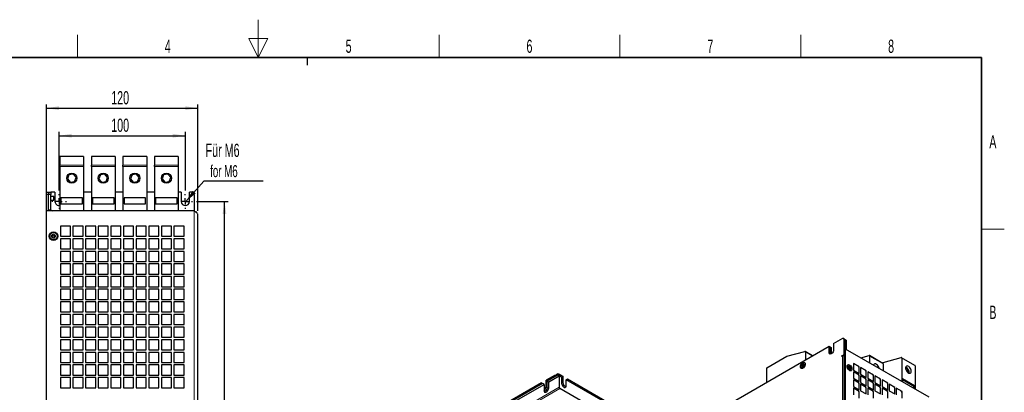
# Model space of a CAD drawing. Header units: millimetres. Extents: x 5 to 418, y 2 to 292.
# Tile 19 of 19: x 154 to 414, y 194 to 292. Entities that reach past the tile are written whole.
import ezdxf

# ---------------------------------------------------------------- set-up
doc = ezdxf.new("R2010")
doc.units = ezdxf.units.MM
doc.layers.add('SLD-0', color=7, linetype='Continuous')
doc.styles.add('SLDTEXTSTYLE0', font='TXT', dxfattribs={"width": 0.605})
doc.dimstyles.new('SLDDIMSTYLE0', dxfattribs={"dimtxt": 3.5, "dimasz": 3.302, "dimexe": 0, "dimexo": 0.0625, "dimgap": 0.875, "dimtad": 1, "dimlfac": 3, "dimrnd": 1e-09, "dimzin": 12, "dimdsep": 46, "dimtxsty": 'SLDTEXTSTYLE0', "dimsah": 1, "dimcen": 0.09, "dimadec": 0, "dimazin": 3, "dimtfac": 1, "dimtofl": 0, "dimtmove": 0, "dimatfit": 3, "dimfxl": 1, "dimfrac": 2, "dimtolj": 1, "dimtzin": 12, "dimarcsym": 0})
doc.dimstyles.new('SLDDIMSTYLE2', dxfattribs={"dimtxt": 0.18, "dimasz": 3.302, "dimexe": 0, "dimexo": 0.0625, "dimgap": 0, "dimtad": 0, "dimtih": 1, "dimtoh": 1, "dimdec": 0, "dimrnd": 1e-09, "dimzin": 0, "dimdsep": 46, "dimtxsty": 'Standard', "dimsah": 1, "dimcen": 0.09, "dimadec": 0, "dimazin": 0, "dimtfac": 3.302, "dimtdec": 0, "dimtofl": 0, "dimtmove": 0, "dimatfit": 3, "dimfxl": 1, "dimfrac": 2, "dimtolj": 1, "dimtzin": 0, "dimarcsym": 0})

# ---------------------------------------------------------------- blocks, each defined once
blk = doc.blocks.new('_D_5')
at = {"layer": 'SLD-0', "color": 7}
for p, q in [((161.06, 243.02), (161.06, 270.14)), ((161.06, 269.14), (201.06, 269.14)), ((201.06, 242.02), (201.06, 270.14))]:
    blk.add_line(p, q, dxfattribs=at)
for points in [[(161.06, 269.14), (164.36, 268.63), (164.36, 269.65)], [(201.06, 269.14), (197.76, 269.65), (197.76, 268.63)]]:
    blk.add_solid(points, dxfattribs=at)
at = {"layer": 'SLD-0', "color": 7, "insert": (178.15, 273.65), "char_height": 3.5, "attachment_point": 1, "style": 'SLDTEXTSTYLE0'}
blk.add_mtext('120', dxfattribs=at)
blk = doc.blocks.new('_D_6')
at = {"layer": 'SLD-0', "color": 7}
for p, q in [((164.39, 247.43), (164.39, 262.87)), ((197.73, 247.43), (197.73, 262.87)), ((164.39, 261.87), (197.73, 261.87))]:
    blk.add_line(p, q, dxfattribs=at)
for points in [[(164.39, 261.87), (167.69, 261.37), (167.69, 262.38)], [(197.73, 261.87), (194.42, 262.38), (194.42, 261.37)]]:
    blk.add_solid(points, dxfattribs=at)
at = {"layer": 'SLD-0', "color": 7, "insert": (178.15, 266.39), "char_height": 3.5, "attachment_point": 1, "style": 'SLDTEXTSTYLE0'}
blk.add_mtext('100', dxfattribs=at)
blk = doc.blocks.new('_D_7')
at = {"layer": 'SLD-0', "color": 7}
for p, q in [((200.64, 244.52), (209.07, 244.52)), ((208.07, 112.85), (208.07, 244.52)), ((200.64, 112.85), (209.07, 112.85))]:
    blk.add_line(p, q, dxfattribs=at)
for points in [[(208.07, 244.52), (207.56, 241.22), (208.57, 241.22)], [(208.07, 112.85), (208.57, 116.15), (207.56, 116.15)]]:
    blk.add_solid(points, dxfattribs=at)
at = {"layer": 'SLD-0', "color": 7, "insert": (203.56, 174.67), "char_height": 3.5, "attachment_point": 1, "rotation": 90, "style": 'SLDTEXTSTYLE0'}
blk.add_mtext('395', dxfattribs=at)
blk = doc.blocks.new('SW_NOTE_0_2')
at = {"layer": 'SLD-0', "color": 0}
blk.add_line((15.64, 0), (0, 0), dxfattribs=at)
at = {"layer": 'SLD-0', "color": 0, "attachment_point": 1, "style": 'SLDTEXTSTYLE0'}
for s, insert, char_height in [('Für M6', (0.46, 9.86), 3.5), ('for M6', (1.66, 4.2), 3.175)]:
    blk.add_mtext(s, dxfattribs=dict(at, insert=insert, char_height=char_height))
blk = doc.blocks.new('SW_CENTERMARKSYMBOL_4')
at = {"layer": 'SLD-0', "color": 0}
for p, q in [((-1.67, 0), (-1.92, 0)), ((0, 0), (-0.83, 0)), ((0, 1.67), (0, 1.92)), ((0, 0), (0, 0.83)), ((0, 0), (0, -0.83)), ((0, 0), (0.83, 0)), ((1.67, 0), (1.92, 0)), ((0, -1.67), (0, -1.92))]:
    blk.add_line(p, q, dxfattribs=at)
blk = doc.blocks.new('SW_CENTERMARKSYMBOL_5')
at = {"layer": 'SLD-0', "color": 0}
for p, q in [((-1.67, 0), (-1.92, 0)), ((0, 0), (-0.83, 0)), ((0, 1.67), (0, 1.92)), ((0, 0), (0, 0.83)), ((0, 0), (0, -0.83)), ((0, 0), (0.83, 0)), ((1.67, 0), (1.92, 0)), ((0, -1.67), (0, -1.92))]:
    blk.add_line(p, q, dxfattribs=at)

msp = doc.modelspace()

# ---------------------------------------------------------------- linework, layer by layer
at = {"color": 7, "linetype": 'Continuous', "lineweight": 25}
for p, q in [((170.8586, 256.3504), (164.592, 256.3504)), ((164.592, 256.3504), (164.592, 254.0835)), ((170.8586, 256.3504), (170.8586, 254.0835)), ((179.192, 256.3504), (172.9253, 256.3504)), ((172.9253, 256.3504), (172.9253, 254.0835)), ((179.192, 256.3504), (179.192, 254.0835)), ((187.5253, 256.3504), (181.2586, 256.3504)), ((181.2586, 256.3504), (181.2586, 254.0835)), ((187.5253, 256.3504), (187.5253, 254.0835)), ((195.8586, 256.3504), (189.592, 256.3504)), ((189.592, 256.3504), (189.592, 254.0835)), ((195.8586, 256.3504), (195.8586, 254.0835)), ((164.592, 253.7616), (164.592, 254.0835)), ((164.592, 253.7616), (164.592, 242.0171)), ((170.8586, 254.0835), (170.8586, 253.7616)), ((170.8586, 253.7616), (170.8586, 242.0171)), ((172.9253, 253.7616), (172.9253, 254.0835)), ((172.9253, 253.7616), (172.9253, 242.0171)), ((179.192, 254.0835), (179.192, 253.7616)), ((179.192, 253.7616), (179.192, 242.0171)), ((181.2586, 253.7616), (181.2586, 254.0835)), ((181.2586, 253.7616), (181.2586, 242.0171)), ((187.5253, 254.0835), (187.5253, 253.7616)), ((187.5253, 253.7616), (187.5253, 242.0171)), ((189.592, 253.7616), (189.592, 254.0835)), ((189.592, 253.7616), (189.592, 242.0171)), ((195.8586, 254.0835), (195.8586, 253.7616)), ((195.8586, 253.7616), (195.8586, 242.0171)), ((166.9853, 251.5702), (166.5876, 250.4862)), ((166.5876, 250.4862), (167.3276, 249.5997)), ((168.123, 251.7678), (166.9853, 251.5702)), ((167.3276, 249.5997), (168.4653, 249.7973)), ((168.863, 250.8814), (168.123, 251.7678)), ((168.4653, 249.7973), (168.863, 250.8814)), ((175.3187, 251.5702), (174.921, 250.4862)), ((174.921, 250.4862), (175.6609, 249.5997)), ((176.4563, 251.7678), (175.3187, 251.5702)), ((175.6609, 249.5997), (176.7986, 249.7973)), ((177.1963, 250.8814), (176.4563, 251.7678)), ((176.7986, 249.7973), (177.1963, 250.8814)), ((183.652, 251.5702), (183.2543, 250.4862)), ((183.2543, 250.4862), (183.9943, 249.5997)), ((184.7897, 251.7678), (183.652, 251.5702)), ((183.9943, 249.5997), (185.1319, 249.7973)), ((185.5296, 250.8814), (184.7897, 251.7678)), ((185.1319, 249.7973), (185.5296, 250.8814)), ((191.9853, 251.5702), (191.5876, 250.4862)), ((191.5876, 250.4862), (192.3276, 249.5997)), ((193.123, 251.7678), (191.9853, 251.5702)), ((192.3276, 249.5997), (193.4653, 249.7973)), ((193.863, 250.8814), (193.123, 251.7678)), ((193.4653, 249.7973), (193.863, 250.8814)), ((161.0586, 247.0171), (161.5586, 247.0171)), ((161.0586, 246.3504), (161.0586, 247.0171)), ((161.5586, 247.0171), (161.5586, 246.3504)), ((161.5586, 247.0171), (162.2253, 247.0171)), ((162.2253, 247.0171), (162.2253, 246.3504)), ((163.3086, 247.0171), (162.2253, 247.0171)), ((163.3086, 247.0171), (163.3086, 244.5171)), ((172.9253, 247.0171), (170.8586, 247.0171)), ((181.2586, 247.0171), (179.192, 247.0171)), ((189.592, 247.0171), (187.5253, 247.0171)), ((196.642, 247.0171), (195.8586, 247.0171)), ((196.642, 247.0171), (196.642, 244.5171)), ((198.8086, 244.5171), (198.8086, 247.0171)), ((199.392, 247.0171), (198.8086, 247.0171)), ((200.0586, 246.3504), (199.392, 247.0171)), ((161.5586, 246.3504), (161.0586, 246.3504)), ((161.0586, 242.0171), (161.0586, 246.3504)), ((161.5586, 242.0171), (161.5586, 246.3504)), ((162.2253, 246.3504), (161.5586, 246.3504)), ((162.2253, 242.3504), (162.2253, 246.3504)), ((162.9882, 245.8421), (162.2253, 245.8421)), ((162.2253, 244.8588), (162.9882, 244.8588)), ((162.9882, 244.8588), (162.9882, 245.8421)), ((164.892, 245.5171), (164.892, 243.8504)), ((170.5586, 245.5171), (164.892, 245.5171)), ((170.5586, 243.8504), (170.5586, 245.5171)), ((178.892, 245.5171), (173.2253, 245.5171)), ((173.2253, 245.5171), (173.2253, 243.8504)), ((178.892, 243.8504), (178.892, 245.5171)), ((181.5586, 245.5171), (181.5586, 243.8504)), ((187.2253, 245.5171), (181.5586, 245.5171)), ((187.2253, 243.8504), (187.2253, 245.5171)), ((189.892, 245.5171), (189.892, 243.8504)), ((195.5586, 245.5171), (189.892, 245.5171)), ((195.5586, 243.8504), (195.5586, 245.5171)), ((200.0586, 246.3504), (200.0586, 242.0171)), ((161.0586, 115.3504), (161.0586, 242.0171)), ((200.0586, 242.0171), (161.0586, 242.0171)), ((164.892, 243.8504), (170.5586, 243.8504)), ((173.2253, 243.8504), (178.892, 243.8504)), ((181.5586, 243.8504), (187.2253, 243.8504)), ((189.892, 243.8504), (195.5586, 243.8504)), ((200.7253, 241.6838), (200.5495, 241.6838)), ((200.7253, 241.5483), (200.7253, 241.6838)), ((201.0586, 116.3504), (201.0586, 241.0171)), ((164.7253, 238.0171), (164.7253, 235.3504)), ((167.392, 238.0171), (164.7253, 238.0171)), ((167.392, 235.3504), (167.392, 238.0171)), ((168.0586, 238.0171), (168.0586, 235.3504)), ((170.7253, 238.0171), (168.0586, 238.0171)), ((170.7253, 235.3504), (170.7253, 238.0171)), ((171.392, 238.0171), (171.392, 235.3504)), ((174.0586, 238.0171), (171.392, 238.0171)), ((174.0586, 235.3504), (174.0586, 238.0171)), ((174.7253, 238.0171), (174.7253, 235.3504)), ((177.392, 238.0171), (174.7253, 238.0171)), ((177.392, 235.3504), (177.392, 238.0171)), ((178.0586, 238.0171), (178.0586, 235.3504)), ((180.7253, 238.0171), (178.0586, 238.0171)), ((180.7253, 235.3504), (180.7253, 238.0171)), ((181.392, 238.0171), (181.392, 235.3504)), ((184.0586, 238.0171), (181.392, 238.0171)), ((184.0586, 235.3504), (184.0586, 238.0171)), ((184.7253, 238.0171), (184.7253, 235.3504)), ((187.392, 238.0171), (184.7253, 238.0171)), ((187.392, 235.3504), (187.392, 238.0171)), ((188.0586, 238.0171), (188.0586, 235.3504)), ((190.7253, 238.0171), (188.0586, 238.0171)), ((190.7253, 235.3504), (190.7253, 238.0171)), ((191.392, 238.0171), (191.392, 235.3504)), ((194.0586, 238.0171), (191.392, 238.0171)), ((194.0586, 235.3504), (194.0586, 238.0171)), ((194.7253, 238.0171), (194.7253, 235.3504)), ((197.392, 238.0171), (194.7253, 238.0171)), ((197.392, 235.3504), (197.392, 238.0171)), ((164.7253, 235.3504), (167.392, 235.3504)), ((164.7253, 234.6838), (164.7253, 232.0171)), ((167.392, 234.6838), (164.7253, 234.6838)), ((167.392, 232.0171), (167.392, 234.6838)), ((168.0586, 235.3504), (170.7253, 235.3504)), ((168.0586, 234.6838), (168.0586, 232.0171)), ((170.7253, 234.6838), (168.0586, 234.6838)), ((170.7253, 232.0171), (170.7253, 234.6838)), ((171.392, 235.3504), (174.0586, 235.3504)), ((171.392, 234.6838), (171.392, 232.0171)), ((174.0586, 234.6838), (171.392, 234.6838)), ((174.0586, 232.0171), (174.0586, 234.6838)), ((174.7253, 235.3504), (177.392, 235.3504)), ((174.7253, 234.6838), (174.7253, 232.0171)), ((177.392, 234.6838), (174.7253, 234.6838)), ((177.392, 232.0171), (177.392, 234.6838)), ((178.0586, 235.3504), (180.7253, 235.3504)), ((178.0586, 234.6838), (178.0586, 232.0171)), ((180.7253, 234.6838), (178.0586, 234.6838)), ((180.7253, 232.0171), (180.7253, 234.6838)), ((181.392, 235.3504), (184.0586, 235.3504)), ((181.392, 234.6838), (181.392, 232.0171)), ((184.0586, 234.6838), (181.392, 234.6838)), ((184.0586, 232.0171), (184.0586, 234.6838)), ((184.7253, 235.3504), (187.392, 235.3504)), ((184.7253, 234.6838), (184.7253, 232.0171)), ((187.392, 234.6838), (184.7253, 234.6838)), ((187.392, 232.0171), (187.392, 234.6838)), ((188.0586, 235.3504), (190.7253, 235.3504)), ((188.0586, 234.6838), (188.0586, 232.0171)), ((190.7253, 234.6838), (188.0586, 234.6838)), ((190.7253, 232.0171), (190.7253, 234.6838)), ((191.392, 235.3504), (194.0586, 235.3504)), ((191.392, 234.6838), (191.392, 232.0171)), ((194.0586, 234.6838), (191.392, 234.6838)), ((194.0586, 232.0171), (194.0586, 234.6838)), ((194.7253, 235.3504), (197.392, 235.3504)), ((194.7253, 234.6838), (194.7253, 232.0171)), ((197.392, 234.6838), (194.7253, 234.6838)), ((197.392, 232.0171), (197.392, 234.6838)), ((164.7253, 232.0171), (167.392, 232.0171)), ((168.0586, 232.0171), (170.7253, 232.0171)), ((171.392, 232.0171), (174.0586, 232.0171)), ((174.7253, 232.0171), (177.392, 232.0171)), ((178.0586, 232.0171), (180.7253, 232.0171)), ((181.392, 232.0171), (184.0586, 232.0171)), ((184.7253, 232.0171), (187.392, 232.0171)), ((188.0586, 232.0171), (190.7253, 232.0171)), ((191.392, 232.0171), (194.0586, 232.0171)), ((194.7253, 232.0171), (197.392, 232.0171)), ((164.7253, 231.3504), (164.7253, 228.6838)), ((167.392, 231.3504), (164.7253, 231.3504)), ((167.392, 228.6838), (167.392, 231.3504)), ((168.0586, 231.3504), (168.0586, 228.6838)), ((170.7253, 231.3504), (168.0586, 231.3504)), ((170.7253, 228.6838), (170.7253, 231.3504)), ((171.392, 231.3504), (171.392, 228.6838)), ((174.0586, 231.3504), (171.392, 231.3504)), ((174.0586, 228.6838), (174.0586, 231.3504)), ((174.7253, 231.3504), (174.7253, 228.6838)), ((177.392, 231.3504), (174.7253, 231.3504)), ((177.392, 228.6838), (177.392, 231.3504)), ((178.0586, 231.3504), (178.0586, 228.6838)), ((180.7253, 231.3504), (178.0586, 231.3504)), ((180.7253, 228.6838), (180.7253, 231.3504)), ((181.392, 231.3504), (181.392, 228.6838)), ((184.0586, 231.3504), (181.392, 231.3504)), ((184.0586, 228.6838), (184.0586, 231.3504)), ((184.7253, 231.3504), (184.7253, 228.6838)), ((187.392, 231.3504), (184.7253, 231.3504)), ((187.392, 228.6838), (187.392, 231.3504)), ((188.0586, 231.3504), (188.0586, 228.6838)), ((190.7253, 231.3504), (188.0586, 231.3504)), ((190.7253, 228.6838), (190.7253, 231.3504)), ((191.392, 231.3504), (191.392, 228.6838)), ((194.0586, 231.3504), (191.392, 231.3504)), ((194.0586, 228.6838), (194.0586, 231.3504)), ((194.7253, 231.3504), (194.7253, 228.6838)), ((197.392, 231.3504), (194.7253, 231.3504)), ((197.392, 228.6838), (197.392, 231.3504)), ((164.7253, 228.6838), (167.392, 228.6838)), ((164.7253, 228.0171), (164.7253, 225.3504)), ((167.392, 228.0171), (164.7253, 228.0171)), ((167.392, 225.3504), (167.392, 228.0171)), ((168.0586, 228.6838), (170.7253, 228.6838)), ((168.0586, 228.0171), (168.0586, 225.3504)), ((170.7253, 228.0171), (168.0586, 228.0171)), ((170.7253, 225.3504), (170.7253, 228.0171)), ((171.392, 228.6838), (174.0586, 228.6838)), ((171.392, 228.0171), (171.392, 225.3504)), ((174.0586, 228.0171), (171.392, 228.0171)), ((174.0586, 225.3504), (174.0586, 228.0171)), ((174.7253, 228.6838), (177.392, 228.6838)), ((174.7253, 228.0171), (174.7253, 225.3504)), ((177.392, 228.0171), (174.7253, 228.0171)), ((177.392, 225.3504), (177.392, 228.0171)), ((178.0586, 228.6838), (180.7253, 228.6838)), ((178.0586, 228.0171), (178.0586, 225.3504)), ((180.7253, 228.0171), (178.0586, 228.0171)), ((180.7253, 225.3504), (180.7253, 228.0171)), ((181.392, 228.6838), (184.0586, 228.6838)), ((181.392, 228.0171), (181.392, 225.3504)), ((184.0586, 228.0171), (181.392, 228.0171)), ((184.0586, 225.3504), (184.0586, 228.0171)), ((184.7253, 228.6838), (187.392, 228.6838)), ((184.7253, 228.0171), (184.7253, 225.3504)), ((187.392, 228.0171), (184.7253, 228.0171)), ((187.392, 225.3504), (187.392, 228.0171)), ((188.0586, 228.6838), (190.7253, 228.6838)), ((188.0586, 228.0171), (188.0586, 225.3504)), ((190.7253, 228.0171), (188.0586, 228.0171)), ((190.7253, 225.3504), (190.7253, 228.0171)), ((191.392, 228.6838), (194.0586, 228.6838)), ((191.392, 228.0171), (191.392, 225.3504)), ((194.0586, 228.0171), (191.392, 228.0171)), ((194.0586, 225.3504), (194.0586, 228.0171)), ((194.7253, 228.6838), (197.392, 228.6838)), ((194.7253, 228.0171), (194.7253, 225.3504)), ((197.392, 228.0171), (194.7253, 228.0171)), ((197.392, 225.3504), (197.392, 228.0171)), ((164.7253, 225.3504), (167.392, 225.3504)), ((164.7253, 224.6838), (164.7253, 222.0171)), ((167.392, 224.6838), (164.7253, 224.6838)), ((167.392, 222.0171), (167.392, 224.6838)), ((168.0586, 225.3504), (170.7253, 225.3504)), ((168.0586, 224.6838), (168.0586, 222.0171)), ((170.7253, 224.6838), (168.0586, 224.6838)), ((170.7253, 222.0171), (170.7253, 224.6838)), ((171.392, 225.3504), (174.0586, 225.3504)), ((171.392, 224.6838), (171.392, 222.0171)), ((174.0586, 224.6838), (171.392, 224.6838)), ((174.0586, 222.0171), (174.0586, 224.6838)), ((174.7253, 225.3504), (177.392, 225.3504)), ((174.7253, 224.6838), (174.7253, 222.0171)), ((177.392, 224.6838), (174.7253, 224.6838)), ((177.392, 222.0171), (177.392, 224.6838)), ((178.0586, 225.3504), (180.7253, 225.3504)), ((178.0586, 224.6838), (178.0586, 222.0171)), ((180.7253, 224.6838), (178.0586, 224.6838)), ((180.7253, 222.0171), (180.7253, 224.6838)), ((181.392, 225.3504), (184.0586, 225.3504)), ((181.392, 224.6838), (181.392, 222.0171)), ((184.0586, 224.6838), (181.392, 224.6838)), ((184.0586, 222.0171), (184.0586, 224.6838)), ((184.7253, 225.3504), (187.392, 225.3504)), ((184.7253, 224.6838), (184.7253, 222.0171)), ((187.392, 224.6838), (184.7253, 224.6838)), ((187.392, 222.0171), (187.392, 224.6838)), ((188.0586, 225.3504), (190.7253, 225.3504)), ((188.0586, 224.6838), (188.0586, 222.0171)), ((190.7253, 224.6838), (188.0586, 224.6838)), ((190.7253, 222.0171), (190.7253, 224.6838)), ((191.392, 225.3504), (194.0586, 225.3504)), ((191.392, 224.6838), (191.392, 222.0171)), ((194.0586, 224.6838), (191.392, 224.6838)), ((194.0586, 222.0171), (194.0586, 224.6838)), ((194.7253, 225.3504), (197.392, 225.3504)), ((194.7253, 224.6838), (194.7253, 222.0171)), ((197.392, 224.6838), (194.7253, 224.6838)), ((197.392, 222.0171), (197.392, 224.6838)), ((164.7253, 222.0171), (167.392, 222.0171)), ((164.7253, 221.3504), (164.7253, 218.6838)), ((167.392, 221.3504), (164.7253, 221.3504)), ((167.392, 218.6838), (167.392, 221.3504)), ((168.0586, 222.0171), (170.7253, 222.0171)), ((168.0586, 221.3504), (168.0586, 218.6838)), ((170.7253, 221.3504), (168.0586, 221.3504)), ((170.7253, 218.6838), (170.7253, 221.3504)), ((171.392, 222.0171), (174.0586, 222.0171)), ((171.392, 221.3504), (171.392, 218.6838)), ((174.0586, 221.3504), (171.392, 221.3504)), ((174.0586, 218.6838), (174.0586, 221.3504)), ((174.7253, 222.0171), (177.392, 222.0171)), ((174.7253, 221.3504), (174.7253, 218.6838)), ((177.392, 221.3504), (174.7253, 221.3504)), ((177.392, 218.6838), (177.392, 221.3504)), ((178.0586, 222.0171), (180.7253, 222.0171)), ((178.0586, 221.3504), (178.0586, 218.6838)), ((180.7253, 221.3504), (178.0586, 221.3504)), ((180.7253, 218.6838), (180.7253, 221.3504)), ((181.392, 222.0171), (184.0586, 222.0171)), ((181.392, 221.3504), (181.392, 218.6838)), ((184.0586, 221.3504), (181.392, 221.3504)), ((184.0586, 218.6838), (184.0586, 221.3504)), ((184.7253, 222.0171), (187.392, 222.0171)), ((184.7253, 221.3504), (184.7253, 218.6838)), ((187.392, 221.3504), (184.7253, 221.3504)), ((187.392, 218.6838), (187.392, 221.3504)), ((188.0586, 222.0171), (190.7253, 222.0171)), ((188.0586, 221.3504), (188.0586, 218.6838)), ((190.7253, 221.3504), (188.0586, 221.3504)), ((190.7253, 218.6838), (190.7253, 221.3504)), ((191.392, 222.0171), (194.0586, 222.0171)), ((191.392, 221.3504), (191.392, 218.6838)), ((194.0586, 221.3504), (191.392, 221.3504)), ((194.0586, 218.6838), (194.0586, 221.3504)), ((194.7253, 222.0171), (197.392, 222.0171)), ((194.7253, 221.3504), (194.7253, 218.6838)), ((197.392, 221.3504), (194.7253, 221.3504)), ((197.392, 218.6838), (197.392, 221.3504)), ((164.7253, 218.6838), (167.392, 218.6838)), ((168.0586, 218.6838), (170.7253, 218.6838)), ((171.392, 218.6838), (174.0586, 218.6838)), ((174.7253, 218.6838), (177.392, 218.6838)), ((178.0586, 218.6838), (180.7253, 218.6838)), ((181.392, 218.6838), (184.0586, 218.6838)), ((184.7253, 218.6838), (187.392, 218.6838)), ((188.0586, 218.6838), (190.7253, 218.6838)), ((191.392, 218.6838), (194.0586, 218.6838)), ((194.7253, 218.6838), (197.392, 218.6838)), ((164.7253, 218.0171), (164.7253, 215.3504)), ((167.392, 218.0171), (164.7253, 218.0171)), ((167.392, 215.3504), (167.392, 218.0171)), ((168.0586, 218.0171), (168.0586, 215.3504)), ((170.7253, 218.0171), (168.0586, 218.0171)), ((170.7253, 215.3504), (170.7253, 218.0171)), ((171.392, 218.0171), (171.392, 215.3504)), ((174.0586, 218.0171), (171.392, 218.0171)), ((174.0586, 215.3504), (174.0586, 218.0171)), ((174.7253, 218.0171), (174.7253, 215.3504)), ((177.392, 218.0171), (174.7253, 218.0171)), ((177.392, 215.3504), (177.392, 218.0171)), ((178.0586, 218.0171), (178.0586, 215.3504)), ((180.7253, 218.0171), (178.0586, 218.0171)), ((180.7253, 215.3504), (180.7253, 218.0171)), ((181.392, 218.0171), (181.392, 215.3504)), ((184.0586, 218.0171), (181.392, 218.0171)), ((184.0586, 215.3504), (184.0586, 218.0171)), ((184.7253, 218.0171), (184.7253, 215.3504)), ((187.392, 218.0171), (184.7253, 218.0171)), ((187.392, 215.3504), (187.392, 218.0171)), ((188.0586, 218.0171), (188.0586, 215.3504)), ((190.7253, 218.0171), (188.0586, 218.0171)), ((190.7253, 215.3504), (190.7253, 218.0171)), ((191.392, 218.0171), (191.392, 215.3504)), ((194.0586, 218.0171), (191.392, 218.0171)), ((194.0586, 215.3504), (194.0586, 218.0171)), ((194.7253, 218.0171), (194.7253, 215.3504)), ((197.392, 218.0171), (194.7253, 218.0171)), ((197.392, 215.3504), (197.392, 218.0171)), ((164.7253, 215.3504), (167.392, 215.3504)), ((164.7253, 214.6838), (164.7253, 212.0171)), ((167.392, 214.6838), (164.7253, 214.6838)), ((167.392, 212.0171), (167.392, 214.6838)), ((168.0586, 215.3504), (170.7253, 215.3504)), ((168.0586, 214.6838), (168.0586, 212.0171)), ((170.7253, 214.6838), (168.0586, 214.6838)), ((170.7253, 212.0171), (170.7253, 214.6838)), ((171.392, 215.3504), (174.0586, 215.3504)), ((171.392, 214.6838), (171.392, 212.0171)), ((174.0586, 214.6838), (171.392, 214.6838)), ((174.0586, 212.0171), (174.0586, 214.6838)), ((174.7253, 215.3504), (177.392, 215.3504)), ((174.7253, 214.6838), (174.7253, 212.0171)), ((177.392, 214.6838), (174.7253, 214.6838)), ((177.392, 212.0171), (177.392, 214.6838)), ((178.0586, 215.3504), (180.7253, 215.3504)), ((178.0586, 214.6838), (178.0586, 212.0171)), ((180.7253, 214.6838), (178.0586, 214.6838)), ((180.7253, 212.0171), (180.7253, 214.6838)), ((181.392, 215.3504), (184.0586, 215.3504)), ((181.392, 214.6838), (181.392, 212.0171)), ((184.0586, 214.6838), (181.392, 214.6838)), ((184.0586, 212.0171), (184.0586, 214.6838)), ((184.7253, 215.3504), (187.392, 215.3504)), ((184.7253, 214.6838), (184.7253, 212.0171)), ((187.392, 214.6838), (184.7253, 214.6838)), ((187.392, 212.0171), (187.392, 214.6838)), ((188.0586, 215.3504), (190.7253, 215.3504)), ((188.0586, 214.6838), (188.0586, 212.0171)), ((190.7253, 214.6838), (188.0586, 214.6838)), ((190.7253, 212.0171), (190.7253, 214.6838)), ((191.392, 215.3504), (194.0586, 215.3504)), ((191.392, 214.6838), (191.392, 212.0171)), ((194.0586, 214.6838), (191.392, 214.6838)), ((194.0586, 212.0171), (194.0586, 214.6838)), ((194.7253, 215.3504), (197.392, 215.3504)), ((194.7253, 214.6838), (194.7253, 212.0171)), ((197.392, 214.6838), (194.7253, 214.6838)), ((197.392, 212.0171), (197.392, 214.6838)), ((164.7253, 212.0171), (167.392, 212.0171)), ((164.7253, 211.3504), (164.7253, 208.6838)), ((167.392, 211.3504), (164.7253, 211.3504)), ((167.392, 208.6838), (167.392, 211.3504)), ((168.0586, 212.0171), (170.7253, 212.0171)), ((168.0586, 211.3504), (168.0586, 208.6838)), ((170.7253, 211.3504), (168.0586, 211.3504)), ((170.7253, 208.6838), (170.7253, 211.3504)), ((171.392, 212.0171), (174.0586, 212.0171)), ((171.392, 211.3504), (171.392, 208.6838)), ((174.0586, 211.3504), (171.392, 211.3504)), ((174.0586, 208.6838), (174.0586, 211.3504)), ((174.7253, 212.0171), (177.392, 212.0171)), ((174.7253, 211.3504), (174.7253, 208.6838)), ((177.392, 211.3504), (174.7253, 211.3504)), ((177.392, 208.6838), (177.392, 211.3504)), ((178.0586, 212.0171), (180.7253, 212.0171)), ((178.0586, 211.3504), (178.0586, 208.6838)), ((180.7253, 211.3504), (178.0586, 211.3504)), ((180.7253, 208.6838), (180.7253, 211.3504)), ((181.392, 212.0171), (184.0586, 212.0171)), ((181.392, 211.3504), (181.392, 208.6838)), ((184.0586, 211.3504), (181.392, 211.3504)), ((184.0586, 208.6838), (184.0586, 211.3504)), ((184.7253, 212.0171), (187.392, 212.0171)), ((184.7253, 211.3504), (184.7253, 208.6838)), ((187.392, 211.3504), (184.7253, 211.3504)), ((187.392, 208.6838), (187.392, 211.3504)), ((188.0586, 212.0171), (190.7253, 212.0171)), ((188.0586, 211.3504), (188.0586, 208.6838)), ((190.7253, 211.3504), (188.0586, 211.3504)), ((190.7253, 208.6838), (190.7253, 211.3504)), ((191.392, 212.0171), (194.0586, 212.0171)), ((191.392, 211.3504), (191.392, 208.6838)), ((194.0586, 211.3504), (191.392, 211.3504)), ((194.0586, 208.6838), (194.0586, 211.3504)), ((194.7253, 212.0171), (197.392, 212.0171)), ((194.7253, 211.3504), (194.7253, 208.6838)), ((197.392, 211.3504), (194.7253, 211.3504)), ((197.392, 208.6838), (197.392, 211.3504)), ((164.7253, 208.6838), (167.392, 208.6838)), ((164.7253, 208.0171), (164.7253, 205.3504)), ((167.392, 208.0171), (164.7253, 208.0171)), ((167.392, 205.3504), (167.392, 208.0171)), ((168.0586, 208.6838), (170.7253, 208.6838)), ((168.0586, 208.0171), (168.0586, 205.3504)), ((170.7253, 208.0171), (168.0586, 208.0171)), ((170.7253, 205.3504), (170.7253, 208.0171)), ((171.392, 208.6838), (174.0586, 208.6838)), ((171.392, 208.0171), (171.392, 205.3504)), ((174.0586, 208.0171), (171.392, 208.0171)), ((174.0586, 205.3504), (174.0586, 208.0171)), ((174.7253, 208.6838), (177.392, 208.6838)), ((174.7253, 208.0171), (174.7253, 205.3504)), ((177.392, 208.0171), (174.7253, 208.0171)), ((177.392, 205.3504), (177.392, 208.0171)), ((178.0586, 208.6838), (180.7253, 208.6838)), ((178.0586, 208.0171), (178.0586, 205.3504)), ((180.7253, 208.0171), (178.0586, 208.0171)), ((180.7253, 205.3504), (180.7253, 208.0171)), ((181.392, 208.6838), (184.0586, 208.6838)), ((181.392, 208.0171), (181.392, 205.3504)), ((184.0586, 208.0171), (181.392, 208.0171)), ((184.0586, 205.3504), (184.0586, 208.0171)), ((184.7253, 208.6838), (187.392, 208.6838)), ((184.7253, 208.0171), (184.7253, 205.3504)), ((187.392, 208.0171), (184.7253, 208.0171)), ((187.392, 205.3504), (187.392, 208.0171)), ((188.0586, 208.6838), (190.7253, 208.6838)), ((188.0586, 208.0171), (188.0586, 205.3504)), ((190.7253, 208.0171), (188.0586, 208.0171)), ((190.7253, 205.3504), (190.7253, 208.0171)), ((191.392, 208.6838), (194.0586, 208.6838)), ((191.392, 208.0171), (191.392, 205.3504)), ((194.0586, 208.0171), (191.392, 208.0171)), ((194.0586, 205.3504), (194.0586, 208.0171)), ((194.7253, 208.6838), (197.392, 208.6838)), ((194.7253, 208.0171), (194.7253, 205.3504)), ((197.392, 208.0171), (194.7253, 208.0171)), ((197.392, 205.3504), (197.392, 208.0171)), ((368.9372, 207.0083), (371.3414, 208.3961)), ((371.7185, 208.1784), (371.3414, 208.3961)), ((371.3414, 208.3961), (371.6242, 208.2329)), ((371.6242, 208.2329), (372.0014, 208.0151)), ((371.7185, 204.0957), (371.7185, 208.1784)), ((372.0014, 208.0151), (371.7185, 208.1784)), ((372.0014, 205.511), (372.0014, 208.0151)), ((331.2249, 185.2374), (367.7116, 206.3007)), ((367.7116, 204.6676), (367.7116, 206.3007)), ((367.7116, 206.3007), (367.9944, 206.1374)), ((367.9944, 204.5043), (367.9944, 206.1374)), ((367.9944, 206.1374), (368.3715, 205.9197)), ((368.3715, 204.343), (368.3715, 205.9197)), ((368.9372, 207.0083), (368.9372, 205.3752)), ((372.0956, 205.5654), (371.7185, 205.3477)), ((372.0014, 207.9716), (372.3408, 207.7756)), ((372.3408, 207.7756), (372.0014, 207.9715)), ((372.0956, 122.8226), (372.0956, 205.5654)), ((394.1574, 192.8294), (372.0956, 205.5654)), ((372.3408, 205.4239), (372.3408, 207.7756)), ((164.7253, 205.3504), (167.392, 205.3504)), ((164.7253, 204.6838), (164.7253, 202.0171)), ((167.392, 204.6838), (164.7253, 204.6838)), ((167.392, 202.0171), (167.392, 204.6838)), ((168.0586, 205.3504), (170.7253, 205.3504)), ((168.0586, 204.6838), (168.0586, 202.0171)), ((170.7253, 204.6838), (168.0586, 204.6838)), ((170.7253, 202.0171), (170.7253, 204.6838)), ((171.392, 205.3504), (174.0586, 205.3504)), ((171.392, 204.6838), (171.392, 202.0171)), ((174.0586, 204.6838), (171.392, 204.6838)), ((174.0586, 202.0171), (174.0586, 204.6838)), ((174.7253, 205.3504), (177.392, 205.3504)), ((174.7253, 204.6838), (174.7253, 202.0171)), ((177.392, 204.6838), (174.7253, 204.6838)), ((177.392, 202.0171), (177.392, 204.6838)), ((178.0586, 205.3504), (180.7253, 205.3504)), ((178.0586, 204.6838), (178.0586, 202.0171)), ((180.7253, 204.6838), (178.0586, 204.6838)), ((180.7253, 202.0171), (180.7253, 204.6838)), ((181.392, 205.3504), (184.0586, 205.3504)), ((181.392, 204.6838), (181.392, 202.0171)), ((184.0586, 204.6838), (181.392, 204.6838)), ((184.0586, 202.0171), (184.0586, 204.6838)), ((184.7253, 205.3504), (187.392, 205.3504)), ((184.7253, 204.6838), (184.7253, 202.0171)), ((187.392, 204.6838), (184.7253, 204.6838)), ((187.392, 202.0171), (187.392, 204.6838)), ((188.0586, 205.3504), (190.7253, 205.3504)), ((188.0586, 204.6838), (188.0586, 202.0171)), ((190.7253, 204.6838), (188.0586, 204.6838)), ((190.7253, 202.0171), (190.7253, 204.6838)), ((191.392, 205.3504), (194.0586, 205.3504)), ((191.392, 204.6838), (191.392, 202.0171)), ((194.0586, 204.6838), (191.392, 204.6838)), ((194.0586, 202.0171), (194.0586, 204.6838)), ((194.7253, 205.3504), (197.392, 205.3504)), ((194.7253, 204.6838), (194.7253, 202.0171)), ((197.392, 204.6838), (194.7253, 204.6838)), ((197.392, 202.0171), (197.392, 204.6838)), ((351.2784, 200.6032), (356.5581, 203.6511)), ((356.5581, 203.6511), (361.3212, 204.9199)), ((363.356, 203.7863), (361.4055, 204.9123)), ((361.4608, 204.7902), (361.4608, 202.6922)), ((371.1057, 203.7419), (371.7185, 204.0957)), ((371.1057, 203.5786), (371.1057, 203.7419)), ((371.2471, 203.6602), (371.1057, 203.7419)), ((371.2471, 203.6602), (371.1057, 203.5786)), ((371.7185, 122.6049), (371.7185, 205.3477)), ((376.1074, 203.2495), (378.2918, 203.8314)), ((381.921, 201.7773), (378.3761, 203.8238)), ((378.4313, 203.7017), (378.4313, 201.9079)), ((382.014, 202.0183), (386.7771, 203.2871)), ((390.4063, 201.233), (386.8614, 203.2795)), ((386.9166, 203.1574), (386.9166, 197.0094)), ((164.7253, 202.0171), (167.392, 202.0171)), ((164.7253, 201.3504), (164.7253, 198.6838)), ((167.392, 201.3504), (164.7253, 201.3504)), ((167.392, 198.6838), (167.392, 201.3504)), ((168.0586, 202.0171), (170.7253, 202.0171)), ((168.0586, 201.3504), (168.0586, 198.6838)), ((170.7253, 201.3504), (168.0586, 201.3504)), ((170.7253, 198.6838), (170.7253, 201.3504)), ((171.392, 202.0171), (174.0586, 202.0171)), ((171.392, 201.3504), (171.392, 198.6838)), ((174.0586, 201.3504), (171.392, 201.3504)), ((174.0586, 198.6838), (174.0586, 201.3504)), ((174.7253, 202.0171), (177.392, 202.0171)), ((174.7253, 201.3504), (174.7253, 198.6838)), ((177.392, 201.3504), (174.7253, 201.3504)), ((177.392, 198.6838), (177.392, 201.3504)), ((178.0586, 202.0171), (180.7253, 202.0171)), ((178.0586, 201.3504), (178.0586, 198.6838)), ((180.7253, 201.3504), (178.0586, 201.3504)), ((180.7253, 198.6838), (180.7253, 201.3504)), ((181.392, 202.0171), (184.0586, 202.0171)), ((181.392, 201.3504), (181.392, 198.6838)), ((184.0586, 201.3504), (181.392, 201.3504)), ((184.0586, 198.6838), (184.0586, 201.3504)), ((184.7253, 202.0171), (187.392, 202.0171)), ((184.7253, 201.3504), (184.7253, 198.6838)), ((187.392, 201.3504), (184.7253, 201.3504)), ((187.392, 198.6838), (187.392, 201.3504)), ((188.0586, 202.0171), (190.7253, 202.0171)), ((188.0586, 201.3504), (188.0586, 198.6838)), ((190.7253, 201.3504), (188.0586, 201.3504)), ((190.7253, 198.6838), (190.7253, 201.3504)), ((191.392, 202.0171), (194.0586, 202.0171)), ((191.392, 201.3504), (191.392, 198.6838)), ((194.0586, 201.3504), (191.392, 201.3504)), ((194.0586, 198.6838), (194.0586, 201.3504)), ((194.7253, 202.0171), (197.392, 202.0171)), ((194.7253, 201.3504), (194.7253, 198.6838)), ((197.392, 201.3504), (194.7253, 201.3504)), ((197.392, 198.6838), (197.392, 201.3504)), ((351.2784, 196.814), (351.2784, 200.6032)), ((374.1698, 201.7551), (374.1698, 200.0131)), ((375.6783, 200.8842), (374.1698, 201.7551)), ((375.4897, 200.7754), (375.6783, 200.8842)), ((375.6783, 199.1423), (375.6783, 200.8842)), ((376.0554, 200.6665), (376.0554, 198.9246)), ((377.5639, 199.7957), (376.0554, 200.6665)), ((379.6753, 201.1897), (379.6009, 201.2327)), ((381.7588, 201.871), (382.014, 202.0183)), ((381.9763, 201.6552), (381.9763, 199.8614)), ((388.3484, 200.3753), (387.9352, 200.5309)), ((387.9982, 200.1731), (388.3484, 200.3753)), ((388.767, 199.5546), (388.3484, 200.3753)), ((390.4616, 201.1109), (390.4616, 194.963)), ((164.7253, 198.6838), (167.392, 198.6838)), ((164.7253, 198.0171), (164.7253, 195.3504)), ((167.392, 198.0171), (164.7253, 198.0171)), ((167.392, 195.3504), (167.392, 198.0171)), ((168.0586, 198.6838), (170.7253, 198.6838)), ((168.0586, 198.0171), (168.0586, 195.3504)), ((170.7253, 198.0171), (168.0586, 198.0171)), ((170.7253, 195.3504), (170.7253, 198.0171)), ((171.392, 198.6838), (174.0586, 198.6838)), ((171.392, 198.0171), (171.392, 195.3504)), ((174.0586, 198.0171), (171.392, 198.0171)), ((174.0586, 195.3504), (174.0586, 198.0171)), ((174.7253, 198.6838), (177.392, 198.6838)), ((174.7253, 198.0171), (174.7253, 195.3504)), ((177.392, 198.0171), (174.7253, 198.0171)), ((177.392, 195.3504), (177.392, 198.0171)), ((178.0586, 198.6838), (180.7253, 198.6838)), ((178.0586, 198.0171), (178.0586, 195.3504)), ((180.7253, 198.0171), (178.0586, 198.0171)), ((180.7253, 195.3504), (180.7253, 198.0171)), ((181.392, 198.6838), (184.0586, 198.6838)), ((181.392, 198.0171), (181.392, 195.3504)), ((184.0586, 198.0171), (181.392, 198.0171)), ((184.0586, 195.3504), (184.0586, 198.0171)), ((184.7253, 198.6838), (187.392, 198.6838)), ((184.7253, 198.0171), (184.7253, 195.3504)), ((187.392, 198.0171), (184.7253, 198.0171)), ((187.392, 195.3504), (187.392, 198.0171)), ((188.0586, 198.6838), (190.7253, 198.6838)), ((188.0586, 198.0171), (188.0586, 195.3504)), ((190.7253, 198.0171), (188.0586, 198.0171)), ((190.7253, 195.3504), (190.7253, 198.0171)), ((191.392, 198.6838), (194.0586, 198.6838)), ((191.392, 198.0171), (191.392, 195.3504)), ((194.0586, 198.0171), (191.392, 198.0171)), ((194.0586, 195.3504), (194.0586, 198.0171)), ((194.7253, 198.6838), (197.392, 198.6838)), ((194.7253, 198.0171), (194.7253, 195.3504)), ((197.392, 198.0171), (194.7253, 198.0171)), ((197.392, 195.3504), (197.392, 198.0171)), ((295.424, 198.6964), (293.0198, 197.3085)), ((293.3027, 197.1452), (296.0462, 198.729)), ((295.7068, 198.5331), (293.3027, 197.1452)), ((293.6798, 196.9275), (296.4234, 198.5113)), ((295.7068, 198.5331), (295.424, 198.6964)), ((295.8011, 198.9141), (296.1782, 199.1318)), ((295.8011, 198.5875), (295.8011, 198.9141)), ((297.0739, 198.1793), (295.8011, 198.9141)), ((296.0462, 198.729), (296.4234, 198.5113)), ((296.1782, 199.1318), (297.451, 198.397)), ((296.4234, 198.5113), (296.4234, 195.4629)), ((297.0739, 198.1793), (297.451, 198.397)), ((297.0739, 198.1793), (297.0739, 196.5462)), ((297.451, 198.397), (297.451, 196.7639)), ((298.2995, 197.4718), (298.6767, 197.6895)), ((298.6767, 197.6895), (316.3072, 187.5116)), ((374.1698, 200.0131), (375.6783, 199.1423)), ((374.1698, 199.5776), (374.1698, 197.8357)), ((375.6783, 198.7068), (374.1698, 199.5776)), ((374.1698, 197.8357), (375.6783, 196.9648)), ((375.4897, 198.5979), (375.6783, 198.7068)), ((375.6783, 196.9648), (375.6783, 198.7068)), ((376.0554, 198.9246), (377.5639, 198.0537)), ((376.0554, 198.4891), (376.0554, 196.7471)), ((377.5639, 197.6183), (376.0554, 198.4891)), ((377.3754, 199.6868), (377.5639, 199.7957)), ((377.3754, 197.5094), (377.5639, 197.6183)), ((377.5639, 198.0537), (377.5639, 199.7957)), ((377.5639, 195.8763), (377.5639, 197.6183)), ((377.9411, 199.578), (377.9411, 197.836)), ((379.4495, 198.7071), (377.9411, 199.578)), ((377.9411, 197.836), (379.4495, 196.9652)), ((379.261, 198.5983), (379.4495, 198.7071)), ((379.4495, 196.9652), (379.4495, 198.7071)), ((379.8267, 198.4894), (379.8267, 196.7475)), ((381.3352, 197.6186), (379.8267, 198.4894)), ((381.1466, 197.5098), (381.3352, 197.6186)), ((381.3352, 195.8767), (381.3352, 197.6186)), ((390.2919, 195.8233), (387.0863, 197.6738)), ((387.0863, 197.6738), (387.0863, 196.9115)), ((388.4925, 199.3962), (388.767, 199.5546)), ((388.657, 199.2719), (388.767, 199.5546)), ((164.7253, 195.3504), (167.392, 195.3504)), ((168.0586, 195.3504), (170.7253, 195.3504)), ((171.392, 195.3504), (174.0586, 195.3504)), ((174.7253, 195.3504), (177.392, 195.3504)), ((178.0586, 195.3504), (180.7253, 195.3504)), ((181.392, 195.3504), (184.0586, 195.3504)), ((184.7253, 195.3504), (187.392, 195.3504)), ((188.0586, 195.3504), (190.7253, 195.3504)), ((191.392, 195.3504), (194.0586, 195.3504)), ((194.7253, 195.3504), (197.392, 195.3504)), ((291.7942, 196.6009), (279.02, 189.2265)), ((292.077, 196.4376), (279.2831, 189.0519)), ((279.2831, 188.6164), (292.4541, 196.2199)), ((291.7942, 196.6009), (292.077, 196.4376)), ((292.4541, 196.2199), (292.077, 196.4376)), ((292.4541, 196.2199), (292.4541, 194.5868)), ((293.0198, 197.3085), (293.3027, 197.1452)), ((293.0198, 195.6754), (293.0198, 197.3085)), ((293.3027, 195.5121), (293.3027, 197.1452)), ((293.3027, 197.1452), (293.6798, 196.9275)), ((293.6798, 195.2944), (293.6798, 196.9275)), ((317.8251, 182.8902), (296.6119, 195.1363)), ((298.2995, 195.8387), (298.2995, 197.4718)), ((315.9301, 187.2939), (298.2995, 197.4718)), ((374.1698, 197.4002), (374.1698, 195.6582)), ((375.6783, 196.5294), (374.1698, 197.4002)), ((374.1698, 195.6582), (375.6783, 194.7874)), ((374.1698, 195.2227), (374.1698, 193.4808)), ((375.6783, 194.3519), (374.1698, 195.2227)), ((375.4897, 196.4205), (375.6783, 196.5294)), ((375.6783, 194.7874), (375.6783, 196.5294)), ((376.0554, 196.7471), (377.5639, 195.8763)), ((376.0554, 196.3116), (376.0554, 194.5697)), ((377.5639, 195.4408), (376.0554, 196.3116)), ((377.3754, 195.332), (377.5639, 195.4408)), ((377.5639, 193.6989), (377.5639, 195.4408)), ((377.9411, 197.4005), (377.9411, 195.6586)), ((379.4495, 196.5297), (377.9411, 197.4005)), ((377.9411, 195.6586), (379.4495, 194.7878)), ((377.9411, 195.2231), (377.9411, 193.4811)), ((379.4495, 194.3523), (377.9411, 195.2231)), ((379.261, 196.4209), (379.4495, 196.5297)), ((379.4495, 194.7878), (379.4495, 196.5297)), ((379.8267, 196.7475), (381.3352, 195.8767)), ((379.8267, 196.312), (379.8267, 194.57)), ((381.3352, 195.4412), (379.8267, 196.312)), ((381.1466, 195.3323), (381.3352, 195.4412)), ((381.3352, 193.6992), (381.3352, 195.4412)), ((381.7123, 197.4009), (381.7123, 195.6589)), ((383.2208, 196.5301), (381.7123, 197.4009)), ((381.7123, 195.6589), (383.2208, 194.7881)), ((381.7123, 195.2235), (381.7123, 193.4815)), ((383.2208, 194.3526), (381.7123, 195.2235)), ((383.0322, 196.4212), (383.2208, 196.5301)), ((383.2208, 194.7881), (383.2208, 196.5301)), ((383.5979, 196.3124), (383.5979, 194.5704)), ((385.1064, 195.4415), (383.5979, 196.3124)), ((384.9178, 195.3327), (385.1064, 195.4415)), ((385.1064, 193.6996), (385.1064, 195.4415)), ((385.4835, 195.2238), (385.4835, 193.4819)), ((386.992, 194.353), (385.4835, 195.2238)), ((390.0656, 195.6927), (387.0863, 197.4126)), ((390.0656, 195.6927), (390.2919, 195.8233)), ((390.0656, 195.1916), (390.0656, 195.6927)), ((390.2919, 195.061), (390.2919, 195.8233)), ((375.4897, 194.2431), (375.6783, 194.3519)), ((375.6783, 192.61), (375.6783, 194.3519)), ((376.0554, 194.5697), (377.5639, 193.6989)), ((379.261, 194.2434), (379.4495, 194.3523)), ((379.4495, 192.6103), (379.4495, 194.3523)), ((379.8267, 194.57), (381.3352, 193.6992)), ((383.0322, 194.2438), (383.2208, 194.3526)), ((383.2208, 192.6107), (383.2208, 194.3526)), ((383.5979, 194.5704), (385.1064, 193.6996)), ((386.8035, 194.2441), (386.992, 194.353)), ((386.992, 192.611), (386.992, 194.353))]:
    msp.add_line(p, q, dxfattribs=at)
at = {"color": 7, "linetype": 'Continuous', "lineweight": 18}
for p, q in [((164.592, 254.0835), (170.8586, 254.0835)), ((170.8586, 253.7616), (164.592, 253.7616)), ((172.9253, 254.0835), (179.192, 254.0835)), ((179.192, 253.7616), (172.9253, 253.7616)), ((181.2586, 254.0835), (187.5253, 254.0835)), ((187.5253, 253.7616), (181.2586, 253.7616)), ((189.592, 254.0835), (195.8586, 254.0835)), ((195.8586, 253.7616), (189.592, 253.7616)), ((162.2253, 242.3504), (161.5586, 242.3504)), ((200.0586, 115.3504), (200.0586, 242.0171)), ((363.2779, 203.7412), (361.4608, 204.7902)), ((367.7116, 204.6676), (367.9944, 204.5043)), ((368.3245, 204.3138), (367.9944, 204.5043)), ((371.2471, 123.7481), (371.2471, 203.6602)), ((381.9763, 201.6552), (378.4313, 203.7017)), ((390.4616, 201.1109), (386.9166, 203.1574)), ((296.4234, 195.4629), (279.2831, 185.568)), ((296.6119, 195.1363), (279.2831, 185.1326)), ((293.0198, 195.6754), (293.3027, 195.5121)), ((293.6798, 195.2944), (293.3027, 195.5121)), ((297.0739, 196.5462), (297.451, 196.7639))]:
    msp.add_line(p, q, dxfattribs=at)
at = {"color": 7, "linetype": 'Continuous', "lineweight": 25, "flags": 128}
for points in [[(161.5586, 242.3504), (161.5778, 242.1553), (161.6158, 242.0171)], [(361.4608, 204.7902), (361.4582, 204.8242), (361.4508, 204.8544), (361.4385, 204.8799), (361.4219, 204.9002), (361.4012, 204.9146), (361.3771, 204.9229), (361.3502, 204.9246), (361.3212, 204.9199)], [(368.9372, 205.3752), (368.9003, 205.1118), (368.7939, 204.8375), (368.6308, 204.5854), (368.4308, 204.3859), (368.218, 204.263), (368.018, 204.2316), (367.8549, 204.2955), (367.7485, 204.4469), (367.7116, 204.6676)], [(368.0562, 204.2303), (368.0314, 204.2836), (367.9944, 204.5043)], [(367.9944, 204.5043), (368.0314, 204.2836), (368.0562, 204.2303)], [(378.4313, 203.7017), (378.4288, 203.7357), (378.4213, 203.7658), (378.4091, 203.7914), (378.3924, 203.8117), (378.3718, 203.8261), (378.3477, 203.8343), (378.3208, 203.8361), (378.2918, 203.8314)], [(386.9166, 203.1574), (386.9141, 203.1914), (386.9066, 203.2216), (386.8944, 203.2471), (386.8777, 203.2674), (386.857, 203.2818), (386.8329, 203.29), (386.806, 203.2918), (386.7771, 203.2871)], [(360.7819, 200.4712), (360.5738, 200.3912), (360.3882, 200.4), (360.2452, 200.4968), (360.1604, 200.6711), (360.143, 200.9039), (360.1948, 201.17), (360.3102, 201.4407), (360.4768, 201.6865), (360.6764, 201.8809), (360.8875, 202.0027), (361.0871, 202.0388), (361.2536, 201.9853), (361.369, 201.8479), (361.4208, 201.6416), (361.4034, 201.3886), (361.3186, 201.1165), (361.1757, 200.8547), (360.9901, 200.6315), (360.7819, 200.4712)], [(360.4194, 201.348), (360.3198, 201.0889), (360.2899, 200.8422), (360.3338, 200.6411), (360.4456, 200.5128), (360.6102, 200.4747), (360.8053, 200.5318), (361.0046, 200.6765), (361.1812, 200.8892), (361.3112, 201.1412), (361.3771, 201.3985), (361.37, 201.6262), (361.2907, 201.7938), (361.1502, 201.8784), (360.9672, 201.8688), (360.7666, 201.7662), (360.5754, 201.5844), (360.4194, 201.348)], [(360.6099, 201.2713), (360.5536, 201.1218), (360.5404, 200.9813), (360.5722, 200.871), (360.6442, 200.8077), (360.7455, 200.8012), (360.8606, 200.8524), (360.972, 200.9534), (361.0628, 201.089), (361.1191, 201.2385), (361.1324, 201.379), (361.1005, 201.4893), (361.0285, 201.5526), (360.9272, 201.5591), (360.8121, 201.5079), (360.7007, 201.4069), (360.6099, 201.2713)], [(360.8425, 201.1546), (360.8113, 201.0716), (360.8039, 200.9935), (360.8216, 200.9322), (360.8616, 200.8971), (360.9122, 200.8924)], [(361.1235, 201.2584), (361.1151, 201.2757), (361.0751, 201.3109), (361.0188, 201.3145), (360.9549, 201.2861), (360.893, 201.2299), (360.8425, 201.1546)], [(373.1327, 199.8715), (372.9246, 200.0318), (372.7389, 200.2549), (372.596, 200.5167), (372.5112, 200.7889), (372.4938, 201.0418), (372.5456, 201.2481), (372.661, 201.3855), (372.8276, 201.4391), (373.0272, 201.403), (373.2383, 201.2811), (373.4379, 201.0868), (373.6044, 200.8409), (373.7198, 200.5703), (373.7716, 200.3041), (373.7542, 200.0713), (373.6694, 199.8971), (373.5265, 199.8003), (373.3409, 199.7914), (373.1327, 199.8715)], [(373.5782, 200.0359), (373.6245, 200.2351), (373.597, 200.4808), (373.4995, 200.74), (373.345, 200.9776), (373.1546, 201.1616), (372.9538, 201.2671), (372.7699, 201.2799), (372.6276, 201.1982), (372.5462, 201.033), (372.5366, 200.8067), (372.6002, 200.5499), (372.7284, 200.2971), (372.9038, 200.0827), (373.1028, 199.9354), (373.2985, 199.8753), (373.4644, 199.9104), (373.5782, 200.0359)], [(373.3498, 200.2847), (373.3752, 200.4006), (373.3554, 200.5439), (373.2934, 200.6927), (373.1986, 200.8245), (373.0856, 200.919), (372.9714, 200.9621), (372.8735, 200.947), (372.8068, 200.8761), (372.7814, 200.7602), (372.8012, 200.6169), (372.8632, 200.4681), (372.958, 200.3363), (373.071, 200.2417), (373.1852, 200.1987), (373.2831, 200.2138), (373.3498, 200.2847)], [(373.0971, 200.3399), (373.1112, 200.4043), (373.1002, 200.4839), (373.0658, 200.5666), (373.0131, 200.6398), (372.9503, 200.6923), (372.8869, 200.7162), (372.8325, 200.7079), (372.7955, 200.6685), (372.7912, 200.6586)], [(373.0024, 200.2926), (373.0057, 200.2922), (373.0601, 200.3005), (373.0971, 200.3399)], [(380.9343, 200.4629), (380.9245, 200.5085), (380.827, 200.7988), (380.6741, 201.0774), (380.4794, 201.3196), (380.2602, 201.5039), (380.036, 201.6139), (379.8267, 201.6399), (379.6509, 201.5795), (379.5242, 201.4381), (379.4733, 201.3064)], [(389.4433, 199.6882), (389.4098, 199.9643), (389.3123, 200.2545), (389.1593, 200.5331), (388.9646, 200.7753), (388.7454, 200.9596), (388.5212, 201.0696), (388.312, 201.0956), (388.1362, 201.0352), (388.0095, 200.8938), (387.9433, 200.684), (387.9433, 200.4243), (388.0095, 200.138), (388.1362, 199.8504), (388.312, 199.587), (388.5212, 199.3714), (388.7454, 199.2225), (388.9646, 199.1538), (389.1593, 199.1712), (389.3123, 199.2732), (389.4098, 199.4508), (389.4433, 199.6882)], [(292.4541, 194.5868), (292.4911, 194.3661), (292.5975, 194.2147), (292.7605, 194.1509), (292.9605, 194.1823), (293.1734, 194.3051), (293.3734, 194.5047), (293.5364, 194.7568), (293.6428, 195.031), (293.6798, 195.2944)], [(297.0739, 196.5462), (297.1108, 196.2829), (297.2173, 196.0086), (297.3803, 195.7565), (297.5803, 195.557), (297.7931, 195.4341), (297.9931, 195.4027), (298.1562, 195.4666), (298.2626, 195.618), (298.2995, 195.8387)]]:
    msp.add_lwpolyline(points, dxfattribs=at)
at = {"color": 7, "linetype": 'Continuous', "lineweight": 25}
for centre, radius in [((167.7253, 250.6838), 1.3333), ((176.0586, 250.6838), 1.3333), ((184.392, 250.6838), 1.3333), ((192.7253, 250.6838), 1.3333), ((162.892, 235.3504), 1.1333), ((162.892, 235.3504), 0.9667), ((162.892, 235.3504), 0.525), ((162.892, 235.3504), 0.2917)]:
    msp.add_circle(centre, radius, dxfattribs=at)
for centre, radius, start, end in [((164.392, 244.5171), 1.0833, 180, 280.638709), ((197.7253, 244.5171), 1.0833, 180, 0), ((162.5586, 242.3504), 0.3333, 180, 270), ((371.6993, 202.8112), 0.9619, 88.855903, 118.040239), ((381.8415, 201.6678), 0.1354, 354.673607, 54.014212), ((387.372, 199.3633), 1.4979, 352.860142, 67.134481), ((390.3268, 201.1235), 0.1354, 354.673607, 54.014212), ((291.6954, 195.7302), 1.3255, 304.916211, 357.631872), ((292.1191, 195.4983), 1.1837, 288.174319, 0.668413), ((296.8327, 195.4815), 0.4098, 182.605478, 237.394522), ((298.6346, 196.7501), 1.1837, 179.331587, 251.825681)]:
    msp.add_arc(centre, radius, start, end, dxfattribs=at)
msp.add_open_spline([(201.0586, 241.0171), (201.0436, 241.1004), (201.0135, 241.2671), (200.7823, 241.5171), (200.4517, 241.7671), (200.1897, 241.9338), (200.0586, 242.0171)], degree=3, dxfattribs=at)
at = {"layer": 'SLD-0', "lineweight": 18}
for p, q in [((217, 292.5), (217, 282.5)), ((169.25, 282.5), (169.25, 288.5)), ((219.5, 287.5), (214.5, 287.5)), ((214.5, 287.5), (217, 282.5)), ((217, 282.5), (219.5, 287.5)), ((264.75, 282.5), (264.75, 288.5)), ((312.5, 282.5), (312.5, 288.5)), ((360.25, 282.5), (360.25, 288.5)), ((408, 237.25), (414, 237.25))]:
    msp.add_line(p, q, dxfattribs=at)
at = {"layer": 'SLD-0', "lineweight": 35}
for p, q in [((408, 282.5), (26, 282.5)), ((408, 12), (408, 282.5))]:
    msp.add_line(p, q, dxfattribs=at)
at = {"layer": 'SLD-0'}
msp.add_line((230, 280.5), (230, 282.5), dxfattribs=at)
msp.add_line((230, 280.5), (230, 282.5), dxfattribs=at)

# ---------------------------------------------------------------- block references
at = {"layer": 'SLD-0', "color": 7}
for name, p in [('SW_NOTE_0_2', (202.6212, 249.9097)), ('SW_CENTERMARKSYMBOL_4', (164.392, 244.5171)), ('SW_CENTERMARKSYMBOL_5', (197.7253, 244.5171))]:
    msp.add_blockref(name, p, dxfattribs=at)

# ---------------------------------------------------------------- texts
at = {"layer": 'SLD-0', "char_height": 3.5, "attachment_point": 2, "style": 'SLDTEXTSTYLE0'}
for s, insert in [('4', (193.1027, 287.243)), ('5', (240.8527, 287.243)), ('6', (288.6027, 287.243)), ('7', (336.3527, 287.243)), ('8', (384.1027, 287.243)), ('A', (410.9816, 262.0011)), ('B', (410.9816, 217.0011))]:
    msp.add_mtext(s, dxfattribs=dict(at, insert=insert))

# ---------------------------------------------------------------- dimensions: what is measured, and where the dimension line sits
at = {"layer": 'SLD-0', "color": 7}
for base, p1, p2, picture, middle in [((201.0586, 269.1388), (161.0586, 242.0171), (201.0586, 241.0171), '_D_5', (182.1577, 269.1388)), ((197.7253, 261.8743), (164.392, 246.4338), (197.7253, 246.4338), '_D_6', (182.1577, 261.8743))]:
    dim = msp.add_linear_dim(base=base, p1=p1, p2=p2, dimstyle='SLDDIMSTYLE0', dxfattribs=at)
    dim.commit()
    dim.dimension.update_dxf_attribs({"geometry": picture, "text_midpoint": middle, "dimtype": 160})
dim = msp.add_linear_dim(base=(208.0669, 244.5171), p1=(199.642, 112.8504), p2=(199.642, 244.5171), angle=90, dimstyle='SLDDIMSTYLE0', dxfattribs=at)
dim.commit()
dim.dimension.update_dxf_attribs({"geometry": '_D_7', "text_midpoint": (208.0669, 178.6838), "dimtype": 160})

# ---------------------------------------------------------------- leaders
msp.add_leader([(197.8844, 244.5308), (202.6212, 249.9097)], dimstyle='SLDDIMSTYLE2', dxfattribs=at)

doc.saveas('drawing.dxf')
